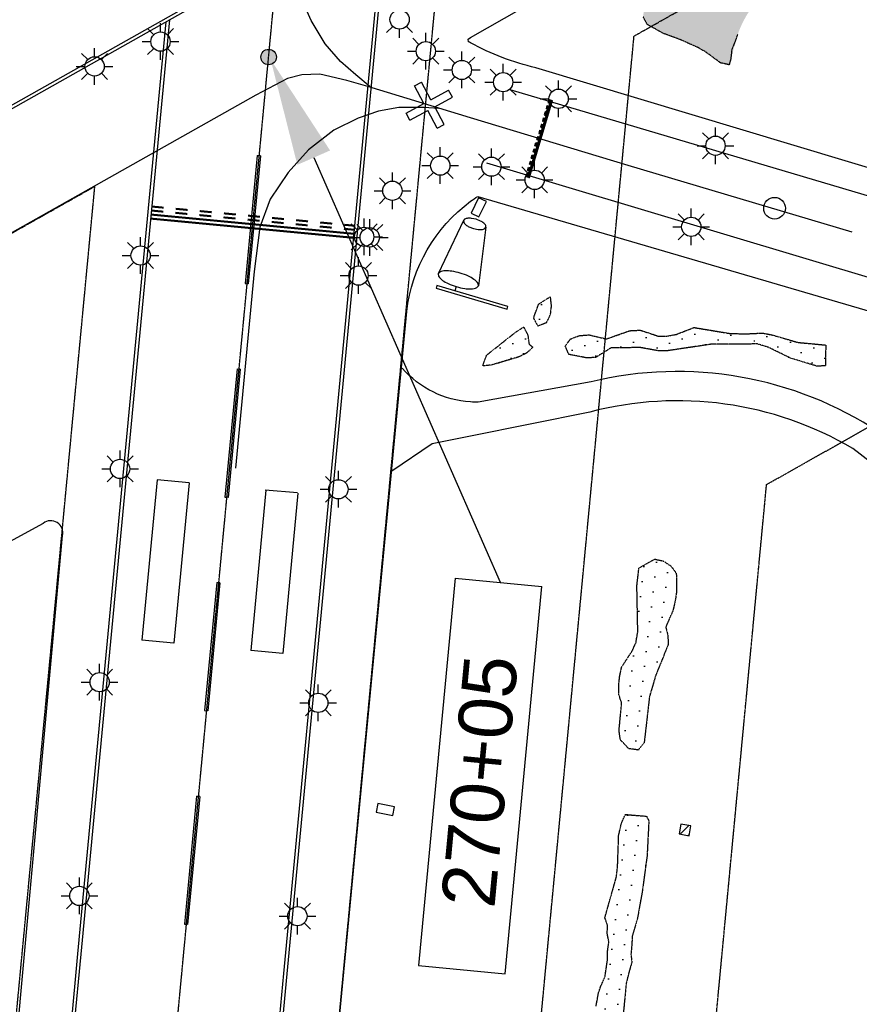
# Model space of a CAD drawing. Header units: feet. Extents: x 0 to 208040, y 0 to 211214.
# Tile 47 of 71: x 196079 to 196863, y 199630 to 200549. Entities that reach past the tile are written whole.
import ezdxf

# ---------------------------------------------------------------- set-up
doc = ezdxf.new("R2010")
doc.units = ezdxf.units.FT
doc.header["$LTSCALE"] = 0.5
doc.header["$MEASUREMENT"] = 0
doc.header["$XCLIPFRAME"] = 0
doc.linetypes.add('CENTER2', pattern=[1.125, 0.75, -0.125, 0.125, -0.125])
doc.linetypes.add('PHANTOM2', pattern=[1.25, 0.625, -0.125, 0.125, -0.125, 0.125, -0.125])
doc.layers.get('0').update_dxf_attribs({"linetype": 'CONTINUOUS'})
for name, color, linetype in [('1-OFA', 13, 'CENTER2'), ('1-RSA', 13, 'CENTER2'), ('1-RUNWAYCL', 5, 'CENTER2'), ('1-SIGNS', 5, 'CONTINUOUS'), ('1-WINDSOCK', 5, 'CONTINUOUS'), ('AIR-MARKING', 5, 'CONTINUOUS'), ('AIR-PAVED', 1, 'CONTINUOUS'), ('E-NEWMARKING', 5, 'CONTINUOUS'), ('F-BRL', 110, 'PHANTOM2'), ('F-STATIONOFFSET', 110, 'CONTINUOUS'), ('image', 7, 'CONTINUOUS'), ('MA-BLDG', 11, 'CONTINUOUS'), ('MA-BLDGHATCH', 11, 'CONTINUOUS'), ('NEWCLOSEDSYM', 1, 'CONTINUOUS'), ('R-PAVED', 11, 'CONTINUOUS'), ('RUNWAYLIGHTS', 11, 'CONTINUOUS'), ('STREAM', 11, 'PHANTOM2'), ('TAXIWYPAVED', 5, 'CONTINUOUS'), ('Water', 5, 'CONTINUOUS')]:
    doc.layers.add(name, color=color, linetype=linetype)
doc.styles.add('ARIAL', font='ARIAL.TTF')
picture_1 = doc.add_image_def('image1.jpg', size_in_pixel=(2000, 2400))

# ---------------------------------------------------------------- blocks, each defined once
blk = doc.blocks.new('WINDSOCK')
for points in [[(-0.022, 1.272), (-0.022, 0.012), (0.026, 0.012), (0.026, 1.272), (-0.022, 1.272)], [(1.213, 1.151), (0.221, 1.308)], [(0.101, 0.95), (0.026, 0.955)], [(1.213, 0.753), (0.221, 0.593)]]:
    blk.add_lwpolyline(points)
for points in [[(0.221, 1.308), (0.184, 1.29, 0.089204), (0.136, 1.203, 0.046169), (0.111, 1.097, 0.034314), (0.101, 0.95, 0.034314), (0.111, 0.804, 0.046169), (0.136, 0.697, 0.089204), (0.184, 0.61), (0.221, 0.593), (0.257, 0.61, 0.089204), (0.305, 0.697, 0.046169), (0.33, 0.804, 0.034314), (0.34, 0.95, 0.034314), (0.33, 1.097, 0.046169), (0.305, 1.203, 0.089204), (0.257, 1.29)], [(1.213, 1.151), (1.186, 1.14, 0.098445), (1.155, 1.092, 0.055694), (1.138, 1.033), (1.131, 0.952), (1.138, 0.871, 0.055694), (1.155, 0.811, 0.098445), (1.186, 0.764), (1.213, 0.753), (1.24, 0.764, 0.098445), (1.271, 0.811, 0.055694), (1.288, 0.871), (1.295, 0.952), (1.288, 1.033, 0.055694), (1.271, 1.092, 0.098445), (1.24, 1.14)]]:
    blk.add_lwpolyline(points, format="xyb", close=True)

msp = doc.modelspace()

# ---------------------------------------------------------------- hatches: boundary and pattern name
at = {"layer": 'F-STATIONOFFSET'}
h = msp.add_hatch(color=256, dxfattribs=at)
edge = h.paths.add_edge_path()
edge.add_arc((196311.62, 200513.72), 7.21, 0, 360)
at = {"layer": 'MA-BLDGHATCH'}
h = msp.add_hatch(dxfattribs=at)
h.set_pattern_fill('ANSI31', color=256, scale=50, style=0)
h.paths.add_polyline_path([(196705.48, 199796.87), (196696.19, 199798.57), (196694.49, 199789.28), (196703.78, 199787.58)])
at = {"layer": 'Water'}
h = msp.add_hatch(dxfattribs=at)
h.set_pattern_fill('DOTS', color=256, scale=200, angle=20, style=0)
edge = h.paths.add_edge_path()
edge.add_line((196741.24, 200506.54), (196733.19, 200508.29))
edge.add_line((196733.19, 200508.29), (196719.51, 200518.38))
edge.add_line((196719.51, 200518.38), (196712.29, 200522.51))
edge.add_line((196712.29, 200522.51), (196695.82, 200529.9))
edge.add_line((196695.82, 200529.9), (196679.46, 200535.91))
edge.add_line((196679.46, 200535.91), (196664.75, 200544.2))
edge.add_line((196664.75, 200544.2), (196660.92, 200551.51))
edge.add_line((196660.92, 200551.51), (196662.12, 200559.62))
edge.add_line((196662.12, 200559.62), (196664.42, 200567.6))
edge.add_line((196664.42, 200567.6), (196668.31, 200575.13))
edge.add_line((196668.31, 200575.13), (196674.03, 200581.89))
edge.add_line((196674.03, 200581.89), (196694.21, 200597.16))
edge.add_line((196694.21, 200597.16), (196768.63, 200641.93))
edge.add_line((196768.63, 200641.93), (196807.04, 200669.95))
edge.add_line((196807.04, 200669.95), (196817.29, 200673.52))
edge.add_line((196817.29, 200673.52), (196823.52, 200674.65))
edge.add_line((196823.52, 200674.65), (196832.94, 200677.69))
edge.add_line((196832.94, 200677.69), (196847.85, 200687.8))
edge.add_line((196847.85, 200687.8), (196878.56, 200706.26))
edge.add_line((196878.56, 200706.26), (196884.94, 200711.57))
edge.add_line((196884.94, 200711.57), (196892.78, 200717.28))
edge.add_line((196892.78, 200717.28), (196899.89, 200723.03))
edge.add_line((196899.89, 200723.03), (196906.46, 200726.31))
edge.add_line((196906.46, 200726.31), (196924.64, 200736.42))
edge.add_line((196924.64, 200736.42), (196957.12, 200753.57))
edge.add_line((196957.12, 200753.57), (196965.74, 200759.18))
edge.add_line((196965.74, 200759.18), (197105.19, 200838.8))
edge.add_line((197105.19, 200838.8), (197130.66, 200849.89))
edge.add_line((197130.66, 200849.89), (197137.97, 200853.72))
edge.add_line((197137.97, 200853.72), (197148.97, 200858.51))
edge.add_line((197148.97, 200858.51), (197161.6, 200865.58))
edge.add_line((197161.6, 200865.58), (197194.7, 200885.68))
edge.add_line((197194.7, 200885.68), (197201.66, 200891.21))
edge.add_line((197201.66, 200891.21), (197208.97, 200895.04))
edge.add_line((197208.97, 200895.04), (197216.56, 200891.69))
edge.add_line((197216.56, 200891.69), (197214.27, 200883.71))
edge.add_line((197214.27, 200883.71), (197206.59, 200879.09))
edge.add_line((197206.59, 200879.09), (197198.13, 200874.84))
edge.add_line((197198.13, 200874.84), (197190.69, 200869.93))
edge.add_line((197190.69, 200869.93), (197176.87, 200859.7))
edge.add_line((197176.87, 200859.7), (197129.66, 200834.06))
edge.add_line((197129.66, 200834.06), (197096.04, 200811.82))
edge.add_line((197096.04, 200811.82), (197016.48, 200770.11))
edge.add_line((197016.48, 200770.11), (196985.34, 200750.33))
edge.add_line((196985.34, 200750.33), (196929.29, 200721.86))
edge.add_line((196929.29, 200721.86), (196904.85, 200712.58))
edge.add_line((196904.85, 200712.58), (196897.48, 200708.2))
edge.add_line((196897.48, 200708.2), (196870.06, 200684.97))
edge.add_line((196870.06, 200684.97), (196853.07, 200673.45))
edge.add_line((196853.07, 200673.45), (196846.62, 200667.6))
edge.add_line((196846.62, 200667.6), (196838.72, 200658.61))
edge.add_line((196838.72, 200658.61), (196822.39, 200631.12))
edge.add_line((196822.39, 200631.12), (196795.23, 200590.05))
edge.add_line((196795.23, 200590.05), (196788.07, 200583.89))
edge.add_line((196788.07, 200583.89), (196780.02, 200578.92))
edge.add_arc((196843.77, 200501.53), 100.27, 129.47504, 160.59367)
edge.add_line((196749.19, 200534.84), (196741.24, 200506.54))
h.paths.add_polyline_path([(197699.59, 200631.62), (197693.45, 200626), (197668.56, 200607.97), (197661.24, 200601.67), (197647.16, 200586.8), (197630.76, 200573.29), (197622.9, 200569.52), (197615.5, 200574.49), (197616.98, 200582.57), (197631.12, 200595.51), (197638.01, 200600.49), (197655.5, 200616.35), (197666.35, 200629.4), (197673.7, 200635.97), (197681.95, 200638.32), (197689.38, 200633.62)])
h.paths.add_polyline_path([(197526.02, 200633.85), (197524.09, 200635.31), (197518.23, 200641.76), (197515.34, 200650.06), (197515.19, 200658.33), (197518.27, 200675.56), (197519.63, 200692.18), (197524.61, 200685.28), (197530.86, 200679.89), (197532.91, 200671.41), (197535.22, 200653.27), (197535.64, 200644.98), (197533.59, 200636.69), (197527.45, 200631.08)])
h.paths.add_polyline_path([(197589.57, 201099.49), (197585.24, 201088.22), (197580.77, 201082.35), (197575.96, 201078.57), (197566.69, 201074.8), (197544.96, 201067.79), (197536.82, 201066.25), (197537, 201075.02), (197542.9, 201080.94), (197556.39, 201090.66), (197563.25, 201094.1)])
h.paths.add_polyline_path([(197830.86, 201012.91), (197851.96, 200986.02), (197868.52, 200955.53), (197880.61, 200938.74), (197896.6, 200910.51), (197912.52, 200886.42), (197919.38, 200881.51), (197936.9, 200873.72), (197945.07, 200873.05), (197932.45, 200861.31), (197924.93, 200858.05), (197901.84, 200884.35), (197832.46, 201005.31)])
h.paths.add_polyline_path([(197815.04, 200397.33), (197796.06, 200380.55), (197771.91, 200356.93), (197765.01, 200351.95), (197749.19, 200345.8), (197751.57, 200354.6), (197774.68, 200378.61), (197787.28, 200395.02), (197792.95, 200401.25), (197801.54, 200409.05), (197808.68, 200413.73), (197817.13, 200415.51), (197819.51, 200407.54), (197814.63, 200400.95)])
h = msp.add_hatch(dxfattribs=at)
h.set_pattern_fill('DOTS', color=256, scale=200, angle=20, style=0)
h.paths.add_polyline_path([(196601.23, 199445.34), (196595.94, 199448.45), (196593.29, 199456.45), (196592.9, 199465.02), (196596.04, 199473.18), (196605.41, 199487.77), (196605.96, 199497.33), (196602.6, 199522.48), (196602.6, 199530.14), (196617.1, 199628.61), (196619.29, 199640.92), (196621.59, 199647.54), (196625.27, 199655.64), (196627.77, 199671.83), (196627.78, 199679.82), (196629.05, 199688.47), (196627.51, 199696.62), (196627.77, 199704.38), (196625.31, 199711.22), (196636.01, 199748.97), (196637.16, 199759.01), (196638.17, 199787.81), (196640.63, 199799.03), (196644.46, 199807.51), (196653.48, 199806.69), (196664.15, 199805.87), (196666.34, 199801.49), (196664.7, 199768.94), (196660.32, 199736.39), (196655.67, 199710.4), (196650.88, 199694.21), (196650.45, 199685.73), (196649.65, 199677.03), (196650.47, 199669.64), (196647.82, 199660.47), (196645.28, 199650.32), (196627.38, 199466), (196623.94, 199459.84), (196618.47, 199454.37), (196603.42, 199445.34)])
h.paths.add_polyline_path([(196647.6, 199868.86), (196639.76, 199877.19), (196638.53, 199885.57), (196640.95, 199911.41), (196638.29, 199919.41), (196638.21, 199928.22), (196639.21, 199936.9), (196640.96, 199944.95), (196650.97, 199960.29), (196654.31, 199967.87), (196656.04, 199978.12), (196655.18, 200020.83), (196657.09, 200037.38), (196671.77, 200045.58), (196679.82, 200043.83), (196686.98, 200039.16), (196691.96, 200032.27), (196692.26, 200015.74), (196690.96, 200006.82), (196688.78, 199997.45), (196682.09, 199982.27), (196684.16, 199974.06), (196684.28, 199965.53), (196672.8, 199937.43), (196666.91, 199917.22), (196661.94, 199874.08), (196656.52, 199867.56)])
h.paths.add_polyline_path([(196831.04, 200225.74), (196822.78, 200225.59), (196798.35, 200233.07), (196777.79, 200243.13), (196767.7, 200246.22), (196724.51, 200245.96), (196683.95, 200239.91), (196675.42, 200239.79), (196658.72, 200242.81), (196631.22, 200242.67), (196616.71, 200233.62), (196608.41, 200233.2), (196591.75, 200236.49), (196588.25, 200244.32), (196593.4, 200250.87), (196601.74, 200254.03), (196610.61, 200254.66), (196626.67, 200250.89), (196648.44, 200258.56), (196658.39, 200259.06), (196674.81, 200253.6), (196683.04, 200253.48), (196692.04, 200255.19), (196708.44, 200261.55), (196741.35, 200256.12), (196755.58, 200255.58), (196772.2, 200256.38), (196780.96, 200254.74), (196805.52, 200247.64), (196831.36, 200245.22)])
h.paths.add_polyline_path([(196558.15, 200243.11), (196552, 200237.49), (196544.45, 200233.96), (196519.69, 200226.64), (196511.34, 200225.67), (196514.96, 200235.7), (196542.49, 200257.55), (196549.6, 200261.96), (196553.43, 200254.64), (196554.63, 200245.98)])
h.paths.add_polyline_path([(196574.28, 200290.18), (196575.25, 200281.82), (196574.28, 200273.41), (196570.66, 200265.86), (196562.9, 200262.9), (196558.83, 200270.52), (196563.61, 200283.44)])

# ---------------------------------------------------------------- linework, layer by layer
at = {"layer": '1-OFA'}
for p, q in [((196652.49, 200533.3), (201136.3, 203061.69)), ((195987.2, 193511.27), (196652.49, 200533.3))]:
    msp.add_line(p, q, dxfattribs=at)
at = {"layer": '1-RSA'}
for p, q in [((195800.54, 193528.96), (196467.88, 200572.7)), ((194289.62, 199344.39), (196149.53, 200393.19)), ((195501.88, 193557.25), (196149.53, 200393.19))]:
    msp.add_line(p, q, dxfattribs=at)
at = {"layer": '1-RUNWAYCL'}
msp.add_line((195471.71, 191648.49), (196547.44, 203002.76), dxfattribs=at)
at = {"layer": '1-SIGNS'}
for p, q in [((196507.54, 200382.59), (196500.59, 200368.18)), ((196514.75, 200379.11), (196507.54, 200382.59)), ((196507.79, 200364.7), (196514.75, 200379.11)), ((196500.59, 200368.18), (196507.79, 200364.7)), ((196413.44, 199817.55), (196411.89, 199809.7)), ((196411.89, 199809.7), (196427.58, 199806.59)), ((196429.14, 199814.44), (196413.44, 199817.55)), ((196427.58, 199806.59), (196429.14, 199814.44))]:
    msp.add_line(p, q, dxfattribs=at)
at = {"layer": 'AIR-MARKING'}
for p, q in [((196536.51, 200483.48, 4), (197265.58, 200267.14, 4)), ((197211.04, 200206.34, 4), (196515.13, 200414.75, 4))]:
    msp.add_line(p, q, dxfattribs=at)
for points, elevation in [([(196406.22, 200485.82), (196392.96, 200497.24), (196378.72, 200509.6), (196364.39, 200526.09), (196351.24, 200547.94), (196338.12, 200577.21), (196332.31, 200605.64), (196330.69, 200622.6), (196333.07, 200652.83), (196340.26, 200679.49), (196350.94, 200705.48), (196369.38, 200731.94), (196383.86, 200747.87), (196398.63, 200761.56)], 10.83), ([(196500, 200457.19), (196404.08, 200486.34), (196384.65, 200491.88), (196359.49, 200497.79), (196342.66, 200497.26), (196329.35, 200493.84), (196299.8, 200478.27), (195705.8, 200143.64), (195163.61, 199838.78), (194590.39, 199512.75), (194556.01, 199495.81), (194533.35, 199485.23), (194511.57, 199482.23), (194497.7, 199483.55), (194484.17, 199485.39), (194471.28, 199490.44), (194453.5, 199500.73), (194438.14, 199512.94), (194427.03, 199526.32), (194422.7, 199536.43)], 11.37), ([(196470.16, 200465.82), (196456.77, 200466.54), (196433.16, 200466.78), (196414.06, 200463.21), (196395.19, 200456.86), (196372.44, 200445.45), (196348.91, 200427.27), (196329.71, 200406.12), (196313.12, 200381.36), (196303.48, 200354.98), (196298.2, 200313.81), (196280.66, 200130.29)], 9.46), ([(196856.09, 200350.34), (196647.09, 200412.49), (196500, 200457.19)], 11.37)]:
    msp.add_lwpolyline(points, dxfattribs=dict(at, elevation=elevation))
msp.add_circle((196783.56, 200372.72, 9.74), 10.12, dxfattribs=at)
at = {"layer": 'AIR-PAVED'}
for points, elevation in [([(196301.42, 198819.36), (196440.42, 200276.56, -0.207088), (196500, 200379.21)], 7.28), ([(196008.28, 198848.11), (196119.51, 200067.47, 0.708188), (196101.31, 200078.91), (195980.19, 200012.85), (195349.23, 199655.53), (194845.44, 199369.07), (194794.52, 199459.31)], 16.02)]:
    msp.add_lwpolyline(points, format="xyb", dxfattribs=dict(at, elevation=elevation))
at = {"layer": 'E-NEWMARKING'}
for p, q in [((195692.21, 200254.85), (198206.83, 201672.48)), ((195693.68, 200252.23), (198208.3, 201669.87)), ((196423.88, 200663.89), (196328.62, 199658.88)), ((196420.69, 200662.09), (196325.63, 199659.16)), ((196215.88, 200546.63), (196133.49, 199677.37)), ((196219.07, 200548.42), (196136.48, 199677.09)), ((196553.39, 200401.77, 4), (196574.93, 200473.61, 4)), ((196553.87, 200401.63, 4), (196575.41, 200473.47, 4)), ((196554.35, 200401.48, 4), (196575.89, 200473.33, 4)), ((196554.83, 200401.34, 4), (196576.37, 200473.18, 4)), ((196573.01, 200474.19, 4), (196572.15, 200471.31, 4)), ((196572.15, 200471.31, 4), (196572.63, 200471.17, 4)), ((196573.49, 200474.04, 4), (196572.63, 200471.17, 4)), ((196573.01, 200474.19, 4), (196573.49, 200474.04, 4)), ((196573.97, 200473.9, 4), (196573.11, 200471.03, 4)), ((196573.11, 200471.03, 4), (196573.59, 200470.88, 4)), ((196574.45, 200473.76, 4), (196573.59, 200470.88, 4)), ((196573.97, 200473.9, 4), (196574.45, 200473.76, 4)), ((196574.93, 200473.61, 4), (196575.41, 200473.47, 4)), ((196575.89, 200473.33, 4), (196576.37, 200473.18, 4)), ((196569.57, 200462.69, 4), (196568.71, 200459.82, 4)), ((196570.05, 200462.55, 4), (196569.18, 200459.68, 4)), ((196569.57, 200462.69, 4), (196570.05, 200462.55, 4)), ((196570.52, 200462.41, 4), (196569.66, 200459.53, 4)), ((196571, 200462.26, 4), (196570.14, 200459.39, 4)), ((196571.29, 200468.44, 4), (196570.43, 200465.57, 4)), ((196570.43, 200465.57, 4), (196570.91, 200465.42, 4)), ((196570.52, 200462.41, 4), (196571, 200462.26, 4)), ((196571.77, 200468.3, 4), (196570.91, 200465.42, 4)), ((196571.29, 200468.44, 4), (196571.77, 200468.3, 4)), ((196572.25, 200468.15, 4), (196571.39, 200465.28, 4)), ((196571.39, 200465.28, 4), (196571.87, 200465.14, 4)), ((196572.73, 200468.01, 4), (196571.87, 200465.14, 4)), ((196572.25, 200468.15, 4), (196572.73, 200468.01, 4)), ((196567.84, 200456.95, 4), (196566.98, 200454.07, 4)), ((196566.98, 200454.07, 4), (196567.46, 200453.93, 4)), ((196568.32, 200456.8, 4), (196567.46, 200453.93, 4)), ((196567.84, 200456.95, 4), (196568.32, 200456.8, 4)), ((196568.8, 200456.66, 4), (196567.94, 200453.78, 4)), ((196567.94, 200453.78, 4), (196568.42, 200453.64, 4)), ((196569.28, 200456.51, 4), (196568.42, 200453.64, 4)), ((196568.71, 200459.82, 4), (196569.18, 200459.68, 4)), ((196568.8, 200456.66, 4), (196569.28, 200456.51, 4)), ((196569.66, 200459.53, 4), (196570.14, 200459.39, 4)), ((196564.4, 200445.45, 4), (196563.54, 200442.58, 4)), ((196563.54, 200442.58, 4), (196564.01, 200442.43, 4)), ((196564.88, 200445.31, 4), (196564.01, 200442.43, 4)), ((196564.4, 200445.45, 4), (196564.88, 200445.31, 4)), ((196565.36, 200445.16, 4), (196564.49, 200442.29, 4)), ((196564.49, 200442.29, 4), (196564.97, 200442.15, 4)), ((196565.83, 200445.02, 4), (196564.97, 200442.15, 4)), ((196566.12, 200451.2, 4), (196565.26, 200448.32, 4)), ((196565.26, 200448.32, 4), (196565.74, 200448.18, 4)), ((196565.36, 200445.16, 4), (196565.83, 200445.02, 4)), ((196566.6, 200451.05, 4), (196565.74, 200448.18, 4)), ((196566.12, 200451.2, 4), (196566.6, 200451.05, 4)), ((196567.08, 200450.91, 4), (196566.22, 200448.04, 4)), ((196566.22, 200448.04, 4), (196566.7, 200447.89, 4)), ((196567.56, 200450.77, 4), (196566.7, 200447.89, 4)), ((196567.08, 200450.91, 4), (196567.56, 200450.77, 4)), ((196560.09, 200431.08, 4), (196560.95, 200433.96, 4)), ((196560.57, 200430.94, 4), (196561.43, 200433.81, 4)), ((196560.95, 200433.96, 4), (196561.43, 200433.81, 4)), ((196561.05, 200430.8, 4), (196561.91, 200433.67, 4)), ((196561.53, 200430.65, 4), (196562.39, 200433.53, 4)), ((196561.81, 200436.83, 4), (196562.67, 200439.7, 4)), ((196561.81, 200436.83, 4), (196562.29, 200436.69, 4)), ((196561.91, 200433.67, 4), (196562.39, 200433.53, 4)), ((196562.29, 200436.69, 4), (196563.15, 200439.56, 4)), ((196562.67, 200439.7, 4), (196563.15, 200439.56, 4)), ((196562.77, 200436.54, 4), (196563.63, 200439.42, 4)), ((196562.77, 200436.54, 4), (196563.25, 200436.4, 4)), ((196563.25, 200436.4, 4), (196564.11, 200439.27, 4)), ((196563.63, 200439.42, 4), (196564.11, 200439.27, 4)), ((196558.37, 200425.34, 4), (196559.23, 200428.21, 4)), ((196558.37, 200425.34, 4), (196558.84, 200425.19, 4)), ((196558.84, 200425.19, 4), (196559.71, 200428.07, 4)), ((196559.23, 200428.21, 4), (196559.71, 200428.07, 4)), ((196559.32, 200425.05, 4), (196560.19, 200427.92, 4)), ((196559.32, 200425.05, 4), (196559.8, 200424.9, 4)), ((196559.8, 200424.9, 4), (196560.66, 200427.78, 4)), ((196560.09, 200431.08, 4), (196560.57, 200430.94, 4)), ((196560.19, 200427.92, 4), (196560.66, 200427.78, 4)), ((196561.05, 200430.8, 4), (196561.53, 200430.65, 4)), ((196301, 200421.98), (196289.68, 200302.51)), ((196303.99, 200421.69), (196292.66, 200302.23)), ((196301, 200421.98), (196302.5, 200421.84)), ((196303.99, 200421.69), (196302.5, 200421.84)), ((196554.92, 200413.84, 4), (196555.78, 200416.71, 4)), ((196555.4, 200413.7, 4), (196556.26, 200416.57, 4)), ((196555.78, 200416.71, 4), (196556.26, 200416.57, 4)), ((196555.88, 200413.55, 4), (196556.74, 200416.43, 4)), ((196556.36, 200413.41, 4), (196557.22, 200416.28, 4)), ((196556.64, 200419.59, 4), (196557.5, 200422.46, 4)), ((196556.64, 200419.59, 4), (196557.12, 200419.44, 4)), ((196556.74, 200416.43, 4), (196557.22, 200416.28, 4)), ((196557.12, 200419.44, 4), (196557.98, 200422.32, 4)), ((196557.5, 200422.46, 4), (196557.98, 200422.32, 4)), ((196557.6, 200419.3, 4), (196558.46, 200422.17, 4)), ((196557.6, 200419.3, 4), (196558.08, 200419.16, 4)), ((196558.08, 200419.16, 4), (196558.94, 200422.03, 4)), ((196558.46, 200422.17, 4), (196558.94, 200422.03, 4)), ((196553.2, 200408.09, 4), (196554.06, 200410.97, 4)), ((196553.2, 200408.09, 4), (196553.68, 200407.95, 4)), ((196553.68, 200407.95, 4), (196554.54, 200410.82, 4)), ((196554.06, 200410.97, 4), (196554.54, 200410.82, 4)), ((196554.15, 200407.81, 4), (196555.02, 200410.68, 4)), ((196554.15, 200407.81, 4), (196554.63, 200407.66, 4)), ((196554.63, 200407.66, 4), (196555.49, 200410.54, 4)), ((196554.92, 200413.84, 4), (196555.4, 200413.7, 4)), ((196555.02, 200410.68, 4), (196555.49, 200410.54, 4)), ((196555.88, 200413.55, 4), (196556.36, 200413.41, 4)), ((196551.47, 200402.35, 4), (196552.33, 200405.22, 4)), ((196551.47, 200402.35, 4), (196551.95, 200402.2, 4)), ((196551.95, 200402.2, 4), (196552.81, 200405.08, 4)), ((196552.33, 200405.22, 4), (196552.81, 200405.08, 4)), ((196552.43, 200402.06, 4), (196553.29, 200404.93, 4)), ((196552.43, 200402.06, 4), (196552.91, 200401.92, 4)), ((196552.91, 200401.92, 4), (196553.77, 200404.79, 4)), ((196553.29, 200404.93, 4), (196553.77, 200404.79, 4)), ((196553.39, 200401.77, 4), (196553.87, 200401.63, 4)), ((196554.35, 200401.48, 4), (196554.83, 200401.34, 4)), ((196289.68, 200302.51), (196291.17, 200302.37)), ((196292.66, 200302.23), (196291.17, 200302.37)), ((196282.13, 200222.87), (196270.81, 200103.41)), ((196285.12, 200222.59), (196273.79, 200103.12)), ((196282.13, 200222.87), (196283.62, 200222.73)), ((196285.12, 200222.59), (196283.62, 200222.73)), ((196207.54, 200119.45), (196193.38, 199970.12)), ((196237.42, 200116.81), (196207.54, 200119.45)), ((196237.4, 200116.62), (196223.25, 199967.29)), ((196270.81, 200103.41), (196272.3, 200103.26)), ((196273.79, 200103.12), (196272.3, 200103.26)), ((196309.08, 200109.82), (196294.93, 199960.49)), ((196338.42, 200107.37), (196308.53, 200110.01)), ((196338.95, 200106.99), (196324.79, 199957.66)), ((196263.26, 200023.76), (196251.93, 199904.3)), ((196266.24, 200023.48), (196254.92, 199904.01)), ((196263.26, 200023.76), (196264.75, 200023.62)), ((196266.24, 200023.48), (196264.75, 200023.62)), ((196223.25, 199967.29), (196193.38, 199970.12)), ((196324.79, 199957.66), (196294.93, 199960.49)), ((196251.93, 199904.3), (196253.43, 199904.16)), ((196254.92, 199904.01), (196253.43, 199904.16)), ((196244.38, 199824.65), (196233.06, 199705.19)), ((196247.37, 199824.37), (196236.05, 199704.91)), ((196244.38, 199824.65), (196245.88, 199824.51)), ((196247.37, 199824.37), (196245.88, 199824.51)), ((196233.06, 199705.19), (196234.55, 199705.05)), ((196236.05, 199704.91), (196234.55, 199705.05)), ((196133.49, 199677.37), (196114.34, 199475.37)), ((196136.48, 199677.09), (196117.33, 199475.08)), ((196325.63, 199659.16), (196306.48, 199457.16)), ((196328.62, 199658.88), (196309.47, 199456.87))]:
    msp.add_line(p, q, dxfattribs=at)
at = {"layer": 'E-NEWMARKING', "const_width": 1.88, "elevation": 8.72}
for points in [[(196213.35, 200369.55), (196202.21, 200370.61)], [(196213.71, 200373.3), (196202.57, 200374.35)], [(196235.81, 200367.43), (196224.58, 200368.49)], [(196236.17, 200371.17), (196224.94, 200372.23)], [(196258.63, 200369.04), (196247.4, 200370.11)], [(196281.09, 200366.91), (196269.86, 200367.98)], [(196390.45, 200345.22), (196201.5, 200363.12)], [(196390.8, 200348.96), (196201.86, 200366.87)], [(196258.27, 200365.3), (196247.04, 200366.36)], [(196280.73, 200363.17), (196269.5, 200364.23)], [(196303.19, 200361.04), (196291.96, 200362.11)], [(196303.55, 200364.79), (196292.32, 200365.85)], [(196325.65, 200358.91), (196314.42, 200359.98)], [(196326.01, 200362.66), (196314.78, 200363.72)], [(196348.46, 200360.53), (196337.24, 200361.59)], [(196370.92, 200358.4), (196359.69, 200359.47)], [(196348.11, 200356.79), (196336.88, 200357.85)], [(196370.57, 200354.66), (196359.34, 200355.72)], [(196391.16, 200352.71), (196381.8, 200353.59)], [(196391.55, 200356.45), (196382.15, 200357.34)]]:
    msp.add_lwpolyline(points, dxfattribs=at)
at = {"layer": 'F-BRL', "ltscale": 2}
msp.add_line((196776.09, 200115.08), (200696.72, 202325.9), dxfattribs=at)
at = {"layer": 'F-BRL'}
msp.add_line((195972.62, 191634.52), (196776.09, 200115.08), dxfattribs=at)
at = {"layer": 'F-STATIONOFFSET'}
for p, q in [((196353.7, 200419.93), (196527.5, 200024)), ((196485.77, 200027.78), (196451.54, 199666.57)), ((196485.77, 200027.78), (196566.56, 200020.13)), ((196532.34, 199658.92), (196566.56, 200020.13)), ((196451.54, 199666.57), (196532.34, 199658.92))]:
    msp.add_line(p, q, dxfattribs=at)
msp.add_circle((196311.62, 200513.72, 11.37), 7.21, dxfattribs=at)
msp.add_solid([(196338.43, 200413.23), (196368.96, 200426.63), (196313.5, 200511.5)], dxfattribs=at)
at = {"layer": 'MA-BLDG'}
msp.add_lwpolyline([(196694.49, 199789.28), (196703.78, 199787.58), (196705.48, 199796.87), (196696.19, 199798.57)], close=True, dxfattribs=at)
at = {"layer": 'NEWCLOSEDSYM'}
for p, q in [((196447.55, 200486.9, 17.06), (196454.16, 200490.45, 17.06)), ((196463.04, 200473.94, 17.06), (196454.16, 200490.45, 17.06)), ((196456.44, 200470.39, 17.06), (196447.55, 200486.9, 17.06)), ((196463.04, 200473.94, 17.06), (196479.55, 200482.83, 17.06)), ((196483.11, 200476.22, 17.06), (196479.55, 200482.83, 17.06)), ((196439.93, 200461.5, 17.06), (196456.44, 200470.39, 17.06)), ((196466.6, 200467.34, 17.06), (196483.11, 200476.22, 17.06)), ((196443.49, 200454.89, 17.06), (196439.93, 200461.5, 17.06)), ((196443.49, 200454.89, 17.06), (196460, 200463.78, 17.06)), ((196468.88, 200447.27, 17.06), (196460, 200463.78, 17.06)), ((196475.49, 200450.83, 17.06), (196466.6, 200467.34, 17.06)), ((196468.88, 200447.27, 17.06), (196475.49, 200450.83, 17.06))]:
    msp.add_line(p, q, dxfattribs=at)
at = {"layer": 'R-PAVED'}
for points, elevation in [([(196497.67, 200530.55), (196500, 200531.88)], 9.46), ([(196500, 200160.36), (196464.16, 200153.17), (196426.44, 200127.72)], 24.48)]:
    msp.add_lwpolyline(points, dxfattribs=dict(at, elevation=elevation))
for points, elevation in [([(196500, 200527.02, -0.002161), (196498.2, 200528.02), (196497.67, 200530.55)], 9.46), ([(196500, 200192.17, -0.202148), (196436.3, 200223.58)], 11.92), ([(197242.91, 199887.37), (196881.25, 200163.74, 0.208852), (196612.35, 200210.88), (196507.1, 200191.93, -0.018647), (196500, 200192.17)], 11.92), ([(197092.59, 199769.18), (197104.48, 199762.59), (197170.39, 199869.63, 0.241778), (197170.44, 199905.91), (196856.43, 200148.73, 0.199834), (196611.31, 200182.69), (196500, 200160.36)], 24.48)]:
    msp.add_lwpolyline(points, format="xyb", dxfattribs=dict(at, elevation=elevation))
at = {"layer": 'RUNWAYLIGHTS'}
for p, q in [((196210.8, 200537.16), (196210.8, 200545.26)), ((196204.43, 200534.53), (196198.7, 200540.25)), ((196217.16, 200534.53), (196222.89, 200540.25)), ((196427.4, 200542.35, 8.23), (196421.67, 200536.62, 8.23)), ((196433.76, 200531.62, 8.23), (196433.76, 200539.72, 8.23)), ((196440.13, 200542.35, 8.23), (196445.85, 200536.62, 8.23)), ((196458.24, 200528.22, 8.21), (196458.24, 200536.32, 8.21)), ((196193.7, 200528.16), (196201.8, 200528.16)), ((196219.8, 200528.16), (196227.9, 200528.16)), ((196451.88, 200525.58, 8.21), (196446.15, 200531.31, 8.21)), ((196464.6, 200525.58, 8.21), (196470.33, 200531.31, 8.21)), ((196142.94, 200511.35), (196137.21, 200517.08)), ((196149.3, 200513.98), (196149.3, 200522.08)), ((196155.67, 200511.35), (196161.39, 200517.08)), ((196204.43, 200521.8), (196198.7, 200516.07)), ((196210.8, 200511.06), (196210.8, 200519.16)), ((196217.16, 200521.8), (196222.89, 200516.07)), ((196441.14, 200519.22, 8.21), (196449.24, 200519.22, 8.21)), ((196467.24, 200519.22, 8.21), (196475.34, 200519.22, 8.21)), ((196491.81, 200510.67, 7.76), (196491.81, 200518.77, 7.76)), ((196451.88, 200512.85, 8.21), (196446.15, 200507.13, 8.21)), ((196458.24, 200502.12, 8.21), (196458.24, 200510.22, 8.21)), ((196464.6, 200512.85, 8.21), (196470.33, 200507.13, 8.21)), ((196485.44, 200508.04, 7.76), (196479.72, 200513.76, 7.76)), ((196498.17, 200508.04, 7.76), (196503.9, 200513.76, 7.76)), ((196530.39, 200499.29, 7.15), (196530.39, 200507.39, 7.15)), ((196132.2, 200504.98), (196140.3, 200504.98)), ((196142.94, 200498.62), (196137.21, 200492.89)), ((196155.67, 200498.62), (196161.39, 200492.89)), ((196158.3, 200504.98), (196166.4, 200504.98)), ((196474.71, 200501.67, 7.76), (196482.81, 200501.67, 7.76)), ((196500.81, 200501.67, 7.76), (196508.91, 200501.67, 7.76)), ((196524.03, 200496.65, 7.15), (196518.3, 200502.38, 7.15)), ((196536.75, 200496.65, 7.15), (196542.48, 200502.38, 7.15)), ((196149.3, 200487.88), (196149.3, 200495.98)), ((196485.44, 200495.31, 7.76), (196479.72, 200489.58, 7.76)), ((196491.81, 200484.57, 7.76), (196491.81, 200492.67, 7.76)), ((196498.17, 200495.31, 7.76), (196503.9, 200489.58, 7.76)), ((196513.29, 200490.29, 7.15), (196521.39, 200490.29, 7.15)), ((196539.39, 200490.29, 7.15), (196547.49, 200490.29, 7.15)), ((196582.11, 200483.82, 7.21), (196582.11, 200491.92, 7.21)), ((196524.03, 200483.92, 7.15), (196518.3, 200478.2, 7.15)), ((196530.39, 200473.19, 7.15), (196530.39, 200481.29, 7.15)), ((196536.75, 200483.92, 7.15), (196542.48, 200478.2, 7.15)), ((196575.74, 200481.18, 7.21), (196570.02, 200486.91, 7.21)), ((196588.47, 200481.18, 7.21), (196594.2, 200486.91, 7.21)), ((196565.01, 200474.82, 7.21), (196573.11, 200474.82, 7.21)), ((196591.11, 200474.82, 7.21), (196599.21, 200474.82, 7.21)), ((196575.74, 200468.45, 7.21), (196570.02, 200462.73, 7.21)), ((196582.11, 200457.72, 7.21), (196582.11, 200465.82, 7.21)), ((196588.47, 200468.45, 7.21), (196594.2, 200462.73, 7.21)), ((196722.12, 200437.42, 8.12), (196716.39, 200443.15, 8.12)), ((196728.48, 200440.06, 8.12), (196728.48, 200448.16, 8.12)), ((196734.85, 200437.42, 8.12), (196740.58, 200443.15, 8.12)), ((196465.36, 200418.82, 7.51), (196459.63, 200424.55, 7.51)), ((196471.72, 200421.46, 7.51), (196471.72, 200429.56, 7.51)), ((196478.09, 200418.82, 7.51), (196483.82, 200424.55, 7.51)), ((196519.43, 200420.51, 7.16), (196519.43, 200428.61, 7.16)), ((196711.38, 200431.06, 8.12), (196719.48, 200431.06, 8.12)), ((196722.12, 200424.69, 8.12), (196716.39, 200418.96, 8.12)), ((196734.85, 200424.69, 8.12), (196740.58, 200418.96, 8.12)), ((196737.48, 200431.06, 8.12), (196745.58, 200431.06, 8.12)), ((196513.07, 200417.88, 7.16), (196507.34, 200423.61, 7.16)), ((196525.79, 200417.88, 7.16), (196531.52, 200423.61, 7.16)), ((196559.78, 200408.2, 7.61), (196559.78, 200416.3, 7.61)), ((196728.48, 200413.96, 8.12), (196728.48, 200422.06, 8.12)), ((196427.06, 200398.08, 7.79), (196427.06, 200406.18, 7.79)), ((196454.62, 200412.46, 7.51), (196462.72, 200412.46, 7.51)), ((196465.36, 200406.09, 7.51), (196459.63, 200400.37, 7.51)), ((196478.09, 200406.09, 7.51), (196483.82, 200400.37, 7.51)), ((196480.72, 200412.46, 7.51), (196488.82, 200412.46, 7.51)), ((196502.33, 200411.51, 7.16), (196510.43, 200411.51, 7.16)), ((196528.43, 200411.51, 7.16), (196536.53, 200411.51, 7.16)), ((196553.42, 200405.57, 7.61), (196547.69, 200411.29, 7.61)), ((196566.14, 200405.57, 7.61), (196571.87, 200411.29, 7.61)), ((196420.7, 200395.45, 7.79), (196414.97, 200401.17, 7.79)), ((196433.43, 200395.45, 7.79), (196439.16, 200401.17, 7.79)), ((196471.72, 200395.36, 7.51), (196471.72, 200403.46, 7.51)), ((196513.07, 200405.15, 7.16), (196507.34, 200399.42, 7.16)), ((196519.43, 200394.41, 7.16), (196519.43, 200402.51, 7.16)), ((196525.79, 200405.15, 7.16), (196531.52, 200399.42, 7.16)), ((196542.68, 200399.2, 7.61), (196550.78, 200399.2, 7.61)), ((196568.78, 200399.2, 7.61), (196576.88, 200399.2, 7.61)), ((196409.96, 200389.08, 7.79), (196418.06, 200389.08, 7.79)), ((196436.06, 200389.08, 7.79), (196444.16, 200389.08, 7.79)), ((196553.42, 200392.84, 7.61), (196547.69, 200387.11, 7.61)), ((196559.78, 200382.1, 7.61), (196559.78, 200390.2, 7.61)), ((196566.14, 200392.84, 7.61), (196571.87, 200387.11, 7.61)), ((196420.7, 200382.72, 7.79), (196414.97, 200376.99, 7.79)), ((196427.06, 200371.98, 7.79), (196427.06, 200380.08, 7.79)), ((196433.43, 200382.72, 7.79), (196439.16, 200376.99, 7.79)), ((196705.86, 200364.43, 7.61), (196705.86, 200372.53, 7.61)), ((196400.79, 200355.07, 7.54), (196400.79, 200363.17, 7.54)), ((196405.95, 200354.58, 7.47), (196405.95, 200362.68, 7.47)), ((196699.5, 200361.79, 7.61), (196693.77, 200367.52, 7.61)), ((196712.22, 200361.79, 7.61), (196717.95, 200367.52, 7.61)), ((196394.42, 200352.43, 7.54), (196388.69, 200358.16, 7.54)), ((196399.58, 200351.94, 7.47), (196393.86, 200357.67, 7.47)), ((196407.15, 200352.43, 7.54), (196412.88, 200358.16, 7.54)), ((196412.31, 200351.94, 7.47), (196418.04, 200357.67, 7.47)), ((196688.76, 200355.43, 7.61), (196696.86, 200355.43, 7.61)), ((196714.86, 200355.43, 7.61), (196722.96, 200355.43, 7.61)), ((196192.21, 200337.72), (196192.21, 200345.82)), ((196383.69, 200346.07, 7.54), (196391.79, 200346.07, 7.54)), ((196388.85, 200345.58, 7.47), (196396.95, 200345.58, 7.47)), ((196409.79, 200346.07, 7.54), (196417.89, 200346.07, 7.54)), ((196414.95, 200345.58, 7.47), (196423.05, 200345.58, 7.47)), ((196699.5, 200349.06, 7.61), (196693.77, 200343.33, 7.61)), ((196705.86, 200338.33, 7.61), (196705.86, 200346.43, 7.61)), ((196712.22, 200349.06, 7.61), (196717.95, 200343.33, 7.61)), ((196185.85, 200335.08), (196180.12, 200340.81)), ((196198.58, 200335.08), (196204.3, 200340.81)), ((196394.42, 200339.7, 7.54), (196388.69, 200333.98, 7.54)), ((196399.58, 200339.21, 7.47), (196393.86, 200333.49, 7.47)), ((196400.79, 200328.97, 7.54), (196400.79, 200337.07, 7.54)), ((196405.95, 200328.48, 7.47), (196405.95, 200336.58, 7.47)), ((196407.15, 200339.7, 7.54), (196412.88, 200333.98, 7.54)), ((196412.31, 200339.21, 7.47), (196418.04, 200333.49, 7.47)), ((196175.11, 200328.72), (196183.21, 200328.72)), ((196201.21, 200328.72), (196209.31, 200328.72)), ((196395.42, 200318.95), (196395.42, 200327.05)), ((196185.85, 200322.36), (196180.12, 200316.63)), ((196192.21, 200311.62), (196192.21, 200319.72)), ((196198.58, 200322.36), (196204.3, 200316.63)), ((196389.06, 200316.31), (196383.33, 200322.04)), ((196401.78, 200316.31), (196407.51, 200322.04)), ((196378.32, 200309.95), (196386.42, 200309.95)), ((196404.42, 200309.95), (196412.52, 200309.95)), ((196389.06, 200303.59), (196383.33, 200297.86)), ((196395.42, 200292.85), (196395.42, 200300.95)), ((196401.78, 200303.59), (196407.51, 200297.86)), ((196166.67, 200136.04), (196160.94, 200141.77)), ((196173.03, 200138.68), (196173.03, 200146.78)), ((196179.39, 200136.04), (196185.12, 200141.77)), ((196155.93, 200129.68), (196164.03, 200129.68)), ((196166.67, 200123.31), (196160.94, 200117.59)), ((196179.39, 200123.31), (196185.12, 200117.59)), ((196182.03, 200129.68), (196190.13, 200129.68)), ((196370.32, 200117.02), (196364.6, 200122.75)), ((196376.69, 200119.66), (196376.69, 200127.76)), ((196383.05, 200117.02), (196388.78, 200122.75)), ((196173.03, 200112.58), (196173.03, 200120.68)), ((196359.59, 200110.66), (196367.69, 200110.66)), ((196370.32, 200104.29), (196364.6, 200098.57)), ((196383.05, 200104.29), (196388.78, 200098.57)), ((196385.69, 200110.66), (196393.79, 200110.66)), ((196376.69, 200093.56), (196376.69, 200101.66)), ((196154.02, 199939.83), (196154.02, 199947.93)), ((196147.66, 199937.19), (196141.93, 199942.92)), ((196160.39, 199937.19), (196166.11, 199942.92)), ((196136.92, 199930.83), (196145.02, 199930.83)), ((196163.02, 199930.83), (196171.12, 199930.83)), ((196357.98, 199920.61), (196357.98, 199928.71)), ((196147.66, 199924.47), (196141.93, 199918.74)), ((196154.02, 199913.73), (196154.02, 199921.83)), ((196160.39, 199924.47), (196166.11, 199918.74)), ((196351.61, 199917.98), (196345.89, 199923.71)), ((196364.34, 199917.98), (196370.07, 199923.71)), ((196340.88, 199911.61), (196348.98, 199911.61)), ((196366.98, 199911.61), (196375.08, 199911.61)), ((196351.61, 199905.25), (196345.89, 199899.52)), ((196357.98, 199894.51), (196357.98, 199902.61)), ((196364.34, 199905.25), (196370.07, 199899.52)), ((196135.09, 199740.54), (196135.09, 199748.64)), ((196128.72, 199737.9), (196122.99, 199743.63)), ((196141.45, 199737.9), (196147.18, 199743.63)), ((196117.99, 199731.54), (196126.09, 199731.54)), ((196144.09, 199731.54), (196152.19, 199731.54)), ((196338.49, 199721.67), (196338.49, 199729.77)), ((196128.72, 199725.17), (196122.99, 199719.45)), ((196135.09, 199714.44), (196135.09, 199722.54)), ((196141.45, 199725.17), (196147.18, 199719.45)), ((196332.13, 199719.04), (196326.4, 199724.76)), ((196344.86, 199719.04), (196350.58, 199724.76)), ((196321.39, 199712.67), (196329.49, 199712.67)), ((196347.49, 199712.67), (196355.59, 199712.67)), ((196332.13, 199706.31), (196326.4, 199700.58)), ((196338.49, 199695.57), (196338.49, 199703.67)), ((196344.86, 199706.31), (196350.58, 199700.58))]:
    msp.add_line(p, q, dxfattribs=at)
for centre in [(196433.76, 200548.72, 8.23), (196210.8, 200528.16), (196458.24, 200519.22, 8.21), (196149.3, 200504.98), (196491.81, 200501.67, 7.76), (196530.39, 200490.29, 7.15), (196582.11, 200474.82, 7.21), (196728.48, 200431.06, 8.12), (196471.72, 200412.46, 7.51), (196519.43, 200411.51, 7.16), (196559.78, 200399.2, 7.61), (196427.06, 200389.08, 7.79), (196705.86, 200355.43, 7.61), (196400.79, 200346.07, 7.54), (196405.95, 200345.58, 7.47), (196192.21, 200328.72), (196395.42, 200309.95), (196173.03, 200129.68), (196376.69, 200110.66), (196154.02, 199930.83), (196357.98, 199911.61), (196135.09, 199731.54), (196338.49, 199712.67)]:
    msp.add_circle(centre, 9, dxfattribs=at)
at = {"layer": 'STREAM'}
for points, elevation in [([(196741.24, 200506.54), (196741.24, 200506.54), (196733.19, 200508.29), (196719.51, 200518.38), (196712.29, 200522.51), (196695.82, 200529.9), (196679.46, 200535.91), (196664.75, 200544.2), (196660.92, 200551.51)], 6.18), ([(196749.19, 200534.84), (196743.67, 200520.55), (196742.7, 200512.14), (196741.24, 200506.54)], 6.18), ([(196617.06, 199628.6), (196619.24, 199640.91), (196621.55, 199647.53), (196625.23, 199655.63), (196627.72, 199671.82), (196627.73, 199679.8), (196629, 199688.45), (196627.47, 199696.6), (196627.72, 199704.37), (196625.26, 199711.21), (196635.96, 199748.95), (196637.12, 199758.99), (196638.12, 199787.8), (196640.58, 199799.01), (196644.41, 199807.49), (196653.44, 199806.67), (196664.1, 199805.85), (196666.29, 199801.48), (196664.65, 199768.92), (196660.27, 199736.37), (196655.62, 199710.39), (196650.83, 199694.19), (196650.4, 199685.72), (196649.61, 199677.02), (196650.43, 199669.63), (196647.77, 199660.46), (196645.23, 199650.3), (196627.33, 199465.99)], -0.1)]:
    msp.add_lwpolyline(points, dxfattribs=dict(at, elevation=elevation))
for points, elevation in [([(196574.23, 200290.16), (196574.23, 200290.16), (196575.2, 200281.81), (196574.23, 200273.4), (196570.61, 200265.84), (196562.85, 200262.89), (196558.78, 200270.5), (196563.56, 200283.42)], 5.91), ([(196558.1, 200243.09), (196551.95, 200237.47), (196544.4, 200233.94), (196519.64, 200226.62), (196511.29, 200225.66), (196514.91, 200235.69), (196542.44, 200257.54), (196549.54, 200261.94), (196553.38, 200254.63), (196554.58, 200245.97)], 6.18), ([(196830.99, 200225.72), (196822.73, 200225.57), (196798.3, 200233.06), (196777.74, 200243.12), (196767.65, 200246.2), (196724.46, 200245.95), (196683.9, 200239.89), (196675.37, 200239.77), (196658.67, 200242.79), (196631.17, 200242.66), (196616.66, 200233.61), (196608.36, 200233.19), (196591.7, 200236.48), (196588.2, 200244.3), (196593.35, 200250.86), (196601.69, 200254.02), (196610.56, 200254.65), (196626.62, 200250.88), (196648.39, 200258.55), (196658.34, 200259.05), (196674.76, 200253.59), (196682.99, 200253.47), (196691.98, 200255.18), (196708.38, 200261.54), (196741.3, 200256.11), (196755.53, 200255.57), (196772.15, 200256.37), (196780.91, 200254.73), (196805.47, 200247.63), (196831.31, 200245.2)], 6.18), ([(196647.55, 199868.85), (196639.71, 199877.17), (196638.48, 199885.56), (196640.9, 199911.4), (196638.25, 199919.4), (196638.16, 199928.2), (196639.16, 199936.89), (196640.91, 199944.93), (196650.92, 199960.27), (196654.27, 199967.86), (196655.99, 199978.11), (196655.13, 200020.81), (196657.04, 200037.36), (196671.73, 200045.57), (196679.77, 200043.82), (196686.93, 200039.15), (196691.91, 200032.25), (196692.21, 200015.73), (196690.91, 200006.8), (196688.73, 199997.43), (196682.04, 199982.26), (196684.12, 199974.05), (196684.23, 199965.51), (196672.76, 199937.42), (196666.86, 199917.21), (196661.9, 199874.07), (196656.47, 199867.55)], 2.09)]:
    msp.add_lwpolyline(points, close=True, dxfattribs=dict(at, elevation=elevation))
at = {"layer": 'TAXIWYPAVED'}
for points, elevation in [([(196500, 200531.88), (197325.93, 201002.06), (197323.18, 200313.84, -0.610566), (197283.75, 200286.49), (196560.83, 200503.77, -0.068745), (196500, 200527.02)], 9.46), ([(196500, 200379.21, -0.013534), (196506.63, 200383.84), (197272.17, 200159.46, -0.305304), (197297.35, 200067.78), (197139.26, 199539.25, -0.476372)], 7.28)]:
    msp.add_lwpolyline(points, format="xyb", dxfattribs=dict(at, elevation=elevation))

# ---------------------------------------------------------------- block references
at = {"layer": '1-WINDSOCK', "xscale": 54.78796623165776, "yscale": 54.78796623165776, "zscale": 54.78796623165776, "rotation": 73.43592167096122}
msp.add_blockref('WINDSOCK', (196534.98, 200279.56), dxfattribs=at)

# ---------------------------------------------------------------- texts
at = {"layer": 'F-STATIONOFFSET', "style": 'ARIAL'}
msp.add_text('270+05', height=50, rotation=84.58778, dxfattribs=at).set_placement((196522.15, 199719.15))

# ---------------------------------------------------------------- pictures from other files: only their frames are drawn
at = {"layer": 'image'}
image = msp.add_image(picture_1, insert=(189577.44, 187001.22), size_in_units=(14997.83, 17997.4), rotation=0.6, dxfattribs=at)
image.set_boundary_path([(132.9958, 330.7145), (430.1918, 24.7652), (1020.8707, 15.748), (1441.6942, 2.418), (1679.783, 17.5807), (1693.604, 9.457), (1619.806, 230.7285), (1548.0138, 470.558), (1535.7632, 774.4237), (1569.4214, 992.353), (1639.4728, 1205.2621), (1591.9857, 1384.6007), (1519.7057, 1505.468), (1523.1421, 1667.603), (1504.6772, 1730.7556), (1672.9012, 1884.481), (1821.9704, 1931.6512), (1498.085, 2118.2972), (960.466, 2148.0741), (673.8946, 2165.3438), (458.4753, 2163.0878), (240.589, 2160.806), (87.0623, 2055.3775), (143.1584, 1779.8433), (140.6377, 1536.635), (138.2503, 1280.6923), (130.0788, 1093.1694), (219.456, 785.0437), (141.3796, 497.969), (132.9958, 330.7145)])
image.dxf.flags = 15

doc.saveas('drawing.dxf')
